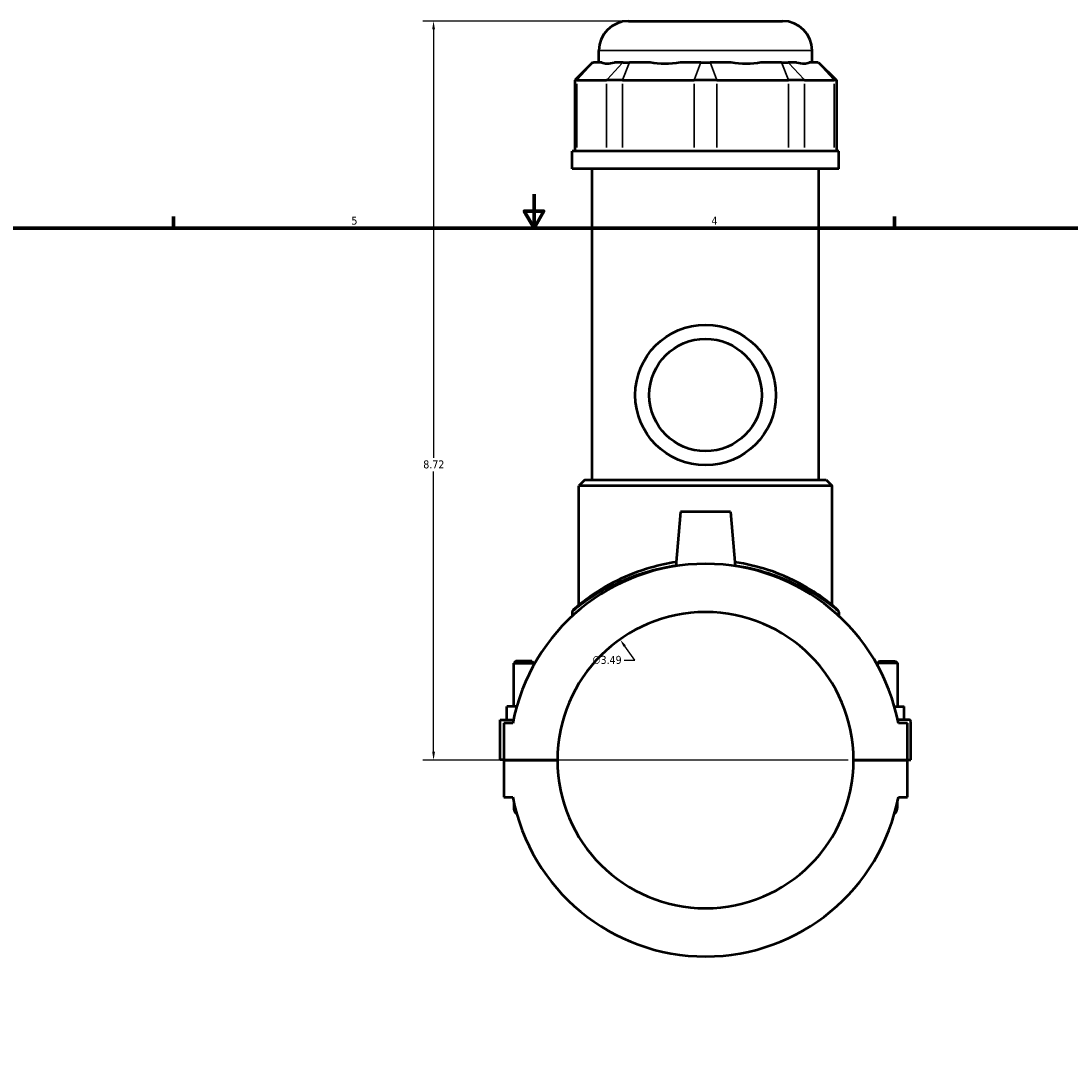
# Model space of a CAD drawing. Header units: inches. Extents: x -1.4 to 48.1, y -1.9 to 47.5.
# Tile 4 of 8: x 11 to 23.3, y 11.4 to 23.4. Entities that reach past the tile are written whole.
import ezdxf

# ---------------------------------------------------------------- set-up
doc = ezdxf.new("R2010")
doc.units = ezdxf.units.IN
doc.header["$MEASUREMENT"] = 0
for name, color, linetype, lineweight in [('Border (ANSI)', 7, 'Continuous', 70), ('Dimension (ANSI)', 7, 'Continuous', 25), ('Visible (ANSI)', 7, 'Continuous', 50), ('Visible Narrow (ANSI)', 7, 'Continuous', 35)]:
    doc.layers.add(name, color=color, linetype=linetype, lineweight=lineweight)
doc.styles.add('Note Text (ANSI)', font='tahoma.ttf')
doc.dimstyles.new('Default (ANSI)', dxfattribs={"dimtxt": 0.094488, "dimasz": 0.098425, "dimexe": 0.125, "dimexo": 0.0625, "dimgap": 0.031496, "dimtad": 0, "dimtih": 1, "dimtoh": 1, "dimrnd": 1e-08, "dimzin": 4, "dimdsep": 46, "dimtxsty": 'Note Text (ANSI)', "dimcen": 0.09, "dimdle": 0.393701, "dimclrd": 256, "dimclre": 256, "dimclrt": 5, "dimadec": 0, "dimazin": 1, "dimtfac": 1, "dimtofl": 0, "dimtmove": 0, "dimatfit": 3, "dimfxl": 1, "dimtolj": 1, "dimtzin": 4, "dimlwd": -1, "dimlwe": -1, "dimarcsym": 0})

# ---------------------------------------------------------------- blocks, each defined once
blk = doc.blocks.new('Borders Default Border')
at = {"layer": 'Border (ANSI)'}
for p, q in [((12.75, 21), (12.75, 21.134)), ((21.25, 21), (21.25, 21.134))]:
    blk.add_line(p, q, dxfattribs=at)
at = {"layer": 'Border (ANSI)', "flags": 128}
for points in [[(17, 21.4), (17, 21), (16.885, 21.2), (17.115, 21.2), (17, 21)], [(0.5, 1), (0.5, 21), (33.5, 21), (33.5, 1), (0.5, 1)]]:
    blk.add_lwpolyline(points, dxfattribs=at)
at = {"layer": 'Border (ANSI)', "color": 5, "true_color": 0x0000ff, "char_height": 0.0945, "attachment_point": 7, "style": 'Note Text (ANSI)'}
for s, insert in [('5', (14.847, 21.038)), ('4', (19.092, 21.04))]:
    blk.add_mtext(s, dxfattribs=dict(at, insert=insert))
blk = doc.blocks.new('*D8')
at = {"layer": 'Defpoints', "color": 0, "transparency": 16777216}
for p in [(18.013, 16.15), (20.031, 13.3)]:
    blk.add_point(p, dxfattribs=at)
at = {"layer": 'Dimension (ANSI)', "transparency": 16777216}
for p, q in [((18.187, 15.904), (18.07, 16.07)), ((18.062, 15.904), (18.187, 15.904))]:
    blk.add_line(p, q, dxfattribs=at)
blk.add_solid([(18.083, 16.08), (18.056, 16.061), (18.013, 16.15)], dxfattribs=at)
at = {"layer": 'Dimension (ANSI)', "color": 5, "transparency": 16777216, "insert": (17.687, 15.955), "char_height": 0.0945, "attachment_point": 1, "style": 'Note Text (ANSI)'}
blk.add_mtext('\\A1;∅3.49', dxfattribs=at)
blk = doc.blocks.new('*D10')
at = {"layer": 'Defpoints', "color": 0, "transparency": 16777216}
for p in [(15.815, 23.441), (18.114, 23.441), (20.768, 14.725)]:
    blk.add_point(p, dxfattribs=at)
at = {"layer": 'Dimension (ANSI)', "transparency": 16777216}
for p, q in [((18.051, 23.441), (15.69, 23.441)), ((15.815, 23.343), (15.815, 18.291)), ((15.815, 14.824), (15.815, 18.129)), ((20.705, 14.725), (15.69, 14.725))]:
    blk.add_line(p, q, dxfattribs=at)
for points in [[(15.799, 23.343), (15.832, 23.343), (15.815, 23.441)], [(15.799, 14.824), (15.832, 14.824), (15.815, 14.725)]]:
    blk.add_solid(points, dxfattribs=at)
at = {"layer": 'Dimension (ANSI)', "color": 5, "transparency": 16777216, "insert": (15.694, 18.26), "char_height": 0.0945, "attachment_point": 1, "style": 'Note Text (ANSI)'}
blk.add_mtext('\\A1;8.72', dxfattribs=at)

msp = doc.modelspace()

# ---------------------------------------------------------------- linework, layer by layer
at = {"layer": 'Visible (ANSI)'}
for p, q in [((18.114, 23.441), (19.93, 23.441)), ((17.765, 22.953), (17.765, 23.092)), ((20.279, 22.953), (20.279, 23.092)), ((17.689, 22.953), (17.479, 22.744)), ((17.689, 22.953), (17.699, 22.953)), ((17.8, 22.953), (17.699, 22.953)), ((18.049, 22.953), (17.948, 22.953)), ((18.049, 22.953), (18.124, 22.953)), ((18.368, 22.953), (18.124, 22.953)), ((18.968, 22.953), (18.724, 22.953)), ((18.968, 22.953), (19.075, 22.953)), ((19.319, 22.953), (19.075, 22.953)), ((19.919, 22.953), (19.675, 22.953)), ((19.919, 22.953), (19.995, 22.953)), ((20.096, 22.953), (19.995, 22.953)), ((20.344, 22.953), (20.243, 22.953)), ((20.344, 22.953), (20.355, 22.953)), ((20.355, 22.953), (20.565, 22.744)), ((17.506, 22.744), (17.479, 22.744)), ((17.479, 22.744), (17.479, 21.908)), ((17.506, 22.744), (17.855, 22.744)), ((18.044, 22.744), (17.855, 22.744)), ((18.044, 22.744), (18.888, 22.744)), ((19.155, 22.744), (18.888, 22.744)), ((19.155, 22.744), (19.999, 22.744)), ((20.188, 22.744), (19.999, 22.744)), ((20.188, 22.744), (20.538, 22.744)), ((20.565, 22.744), (20.538, 22.744)), ((20.565, 22.744), (20.565, 21.908)), ((20.593, 21.908), (17.45, 21.908)), ((17.45, 21.699), (17.45, 21.908)), ((20.593, 21.699), (20.593, 21.908)), ((20.593, 21.699), (17.45, 21.699)), ((17.686, 18.029), (17.686, 21.699)), ((20.358, 18.029), (20.358, 21.699)), ((17.599, 18.029), (17.529, 17.96)), ((20.515, 17.96), (17.529, 17.96)), ((17.529, 16.554), (17.529, 17.96)), ((17.599, 18.029), (20.445, 18.029)), ((20.445, 18.029), (20.515, 17.96)), ((20.515, 16.554), (20.515, 17.96)), ((18.727, 17.652), (18.671, 17.014)), ((19.317, 17.652), (18.727, 17.652)), ((19.317, 17.652), (19.373, 17.014)), ((17.45, 16.471), (17.45, 16.426)), ((20.593, 16.471), (20.593, 16.426)), ((16.784, 15.891), (16.76, 15.868)), ((16.76, 15.868), (16.996, 15.868)), ((16.76, 15.359), (16.76, 15.868)), ((16.973, 15.891), (16.784, 15.891)), ((16.973, 15.891), (16.996, 15.868)), ((16.996, 15.847), (16.996, 15.868)), ((21.071, 15.891), (21.048, 15.868)), ((21.284, 15.868), (21.048, 15.868)), ((21.048, 15.868), (21.048, 15.847)), ((21.071, 15.891), (21.26, 15.891)), ((21.26, 15.891), (21.284, 15.868)), ((21.284, 15.868), (21.284, 15.359)), ((16.681, 15.201), (16.681, 15.359)), ((16.795, 15.359), (16.681, 15.359)), ((21.249, 15.359), (21.362, 15.359)), ((21.362, 15.201), (21.362, 15.359)), ((16.602, 15.201), (16.756, 15.201)), ((16.602, 14.727), (16.602, 15.201)), ((16.748, 15.162), (16.642, 15.162)), ((16.642, 15.162), (16.642, 14.727)), ((21.422, 15.201), (21.288, 15.201)), ((21.402, 15.162), (21.296, 15.162)), ((21.402, 14.727), (21.402, 15.162)), ((21.441, 14.727), (21.441, 15.181)), ((16.642, 14.727), (16.602, 14.727)), ((16.642, 14.727), (17.276, 14.727)), ((16.642, 14.723), (16.642, 14.289)), ((17.276, 14.723), (16.642, 14.723)), ((16.76, 14.723), (16.76, 14.727)), ((16.996, 14.723), (16.996, 14.727)), ((20.768, 14.727), (21.402, 14.727)), ((21.402, 14.723), (20.768, 14.723)), ((21.048, 14.727), (21.048, 14.723)), ((21.284, 14.727), (21.284, 14.723)), ((21.402, 14.727), (21.441, 14.727)), ((21.402, 14.289), (21.402, 14.723)), ((16.642, 14.289), (16.748, 14.289)), ((21.296, 14.289), (21.402, 14.289)), ((16.76, 14.231), (16.76, 14.171)), ((21.284, 14.171), (21.284, 14.231))]:
    msp.add_line(p, q, dxfattribs=at)
for radius in [0.829, 0.663]:
    msp.add_circle((19.022, 19.031), radius, dxfattribs=at)
for centre, radius, start, end in [((18.114, 23.092), 0.349, 90, 180), ((19.93, 23.092), 0.349, 0, 90), ((19.022, 14.725), 2.315, 10.8674, 169.1326), ((19.022, 14.725), 1.746, 0.0646, 179.9354), ((17.485, 16.471), 0.0349, 131.3503, 180), ((20.558, 16.471), 0.0349, 0, 48.6497), ((21.422, 15.181), 0.0197, 0, 90), ((19.022, 14.725), 1.746, 180.0646, 359.9354), ((19.022, 14.725), 2.315, 190.8674, 349.1326), ((16.878, 14.171), 0.118, 180, 226.5932), ((21.166, 14.171), 0.118, 313.4068, 0)]:
    msp.add_arc(centre, radius, start, end, dxfattribs=at)
for major_axis, ratio, start_param, end_param in [((-1.233, -1.233), 0.198912, 0.042463, 0.350237), ((1.045, 1.045), 0.668179, 3.576754, 3.884528), ((1.045, -1.045), 0.668179, 5.54025, 5.848024), ((1.233, -1.233), 0.198912, 5.932949, 6.240723)]:
    msp.add_ellipse((19.022, 24.196), major_axis=major_axis, ratio=ratio, start_param=start_param, end_param=end_param, dxfattribs=at)
for points, knots in [([(18.675, 17.06), (18.572, 17.045), (18.473, 17.023), (18.232, 16.955), (18.099, 16.902), (17.844, 16.777), (17.73, 16.704), (17.608, 16.616), (17.578, 16.593), (17.514, 16.542), (17.487, 16.519), (17.466, 16.501), (17.462, 16.497), (17.462, 16.497)], [19.908805, 19.908805, 19.908805, 19.908805, 20.705916, 20.705916, 21.958058, 21.958058, 23.435366, 23.435366, 24.023515, 24.023515, 24.918804, 24.918804, 25.373097, 25.373097, 25.373097, 25.373097]), ([(20.581, 16.497), (20.581, 16.497), (20.568, 16.509), (20.514, 16.555), (20.469, 16.592), (20.356, 16.674), (20.292, 16.717), (20.089, 16.836), (19.932, 16.912), (19.632, 17.009), (19.503, 17.04), (19.369, 17.06)], [25.373097, 25.373097, 25.373097, 25.373097, 26.239027, 26.239027, 27.263309, 27.263309, 28.190525, 28.190525, 29.791632, 29.791632, 30.837344, 30.837344, 30.837344, 30.837344])]:
    msp.add_open_spline(points, degree=3, knots=knots, dxfattribs=at)
at = {"layer": 'Visible Narrow (ANSI)'}
for p, q in [((20.264, 23.092), (17.78, 23.092)), ((17.69, 22.943), (17.515, 22.754)), ((18.039, 22.943), (17.865, 22.754)), ((18.12, 22.943), (18.048, 22.754)), ((18.964, 22.943), (18.892, 22.754)), ((19.079, 22.943), (19.151, 22.754)), ((19.923, 22.943), (19.995, 22.754)), ((20.004, 22.943), (20.179, 22.754)), ((20.354, 22.943), (20.528, 22.754)), ((17.506, 21.95), (17.506, 22.702)), ((17.855, 22.702), (17.855, 21.95)), ((18.044, 21.95), (18.044, 22.702)), ((18.888, 22.702), (18.888, 21.95)), ((19.155, 21.95), (19.155, 22.702)), ((19.999, 22.702), (19.999, 21.95)), ((20.188, 21.95), (20.188, 22.702)), ((20.538, 22.702), (20.538, 21.95))]:
    msp.add_line(p, q, dxfattribs=at)
for points, knots in [([(17.45, 16.471), (17.45, 16.471), (17.454, 16.474), (17.475, 16.492), (17.502, 16.515), (17.567, 16.565), (17.597, 16.588), (17.72, 16.674), (17.835, 16.747), (18.092, 16.87), (18.226, 16.922), (18.469, 16.989), (18.569, 17.011), (18.672, 17.026)], [-25.373097, -25.373097, -25.373097, -25.373097, -24.918804, -24.918804, -24.023515, -24.023515, -23.435366, -23.435366, -21.958058, -21.958058, -20.705916, -20.705916, -19.909808, -19.909808, -19.909808, -19.909808]), ([(19.372, 17.026), (19.507, 17.006), (19.637, 16.975), (19.938, 16.88), (20.097, 16.805), (20.301, 16.688), (20.366, 16.645), (20.48, 16.564), (20.526, 16.528), (20.58, 16.483), (20.593, 16.471), (20.593, 16.471)], [-30.83634, -30.83634, -30.83634, -30.83634, -29.791632, -29.791632, -28.190525, -28.190525, -27.263309, -27.263309, -26.239027, -26.239027, -25.373097, -25.373097, -25.373097, -25.373097])]:
    msp.add_open_spline(points, degree=3, knots=knots, dxfattribs=at)

# ---------------------------------------------------------------- block references
msp.add_blockref('Borders Default Border', (0, 0))

# ---------------------------------------------------------------- dimensions: what is measured, and where the dimension line sits
at = {"layer": 'Dimension (ANSI)'}
dim = msp.add_linear_dim(base=(15.815, 23.441), p1=(20.768, 14.725), p2=(18.114, 23.441), angle=90, dimstyle='Default (ANSI)', override={"dimgap": 0.031496, "dimdec": 2, "dimtol": 0, "dimlim": 0, "dimtp": 0, "dimtm": 0, "dimtdec": 2, "dimatfit": 1}, dxfattribs=at)
dim.commit()
dim.dimension.update_dxf_attribs({"geometry": '*D10', "text_midpoint": (15.815, 18.21), "dimtype": 160})
dim = msp.add_diameter_dim_2p(p1=(20.031, 13.3), p2=(18.013, 16.15), dimstyle='Default (ANSI)', override={"dimgap": 0.031496, "dimdec": 2, "dimlfac": 1, "dimtol": 0, "dimlim": 0, "dimtp": 0, "dimtm": 0, "dimtdec": 2}, dxfattribs=at)
dim.commit()
dim.dimension.update_dxf_attribs({"geometry": '*D8', "text_midpoint": (17.859, 15.904), "dimtype": 163})

doc.saveas('drawing.dxf')
